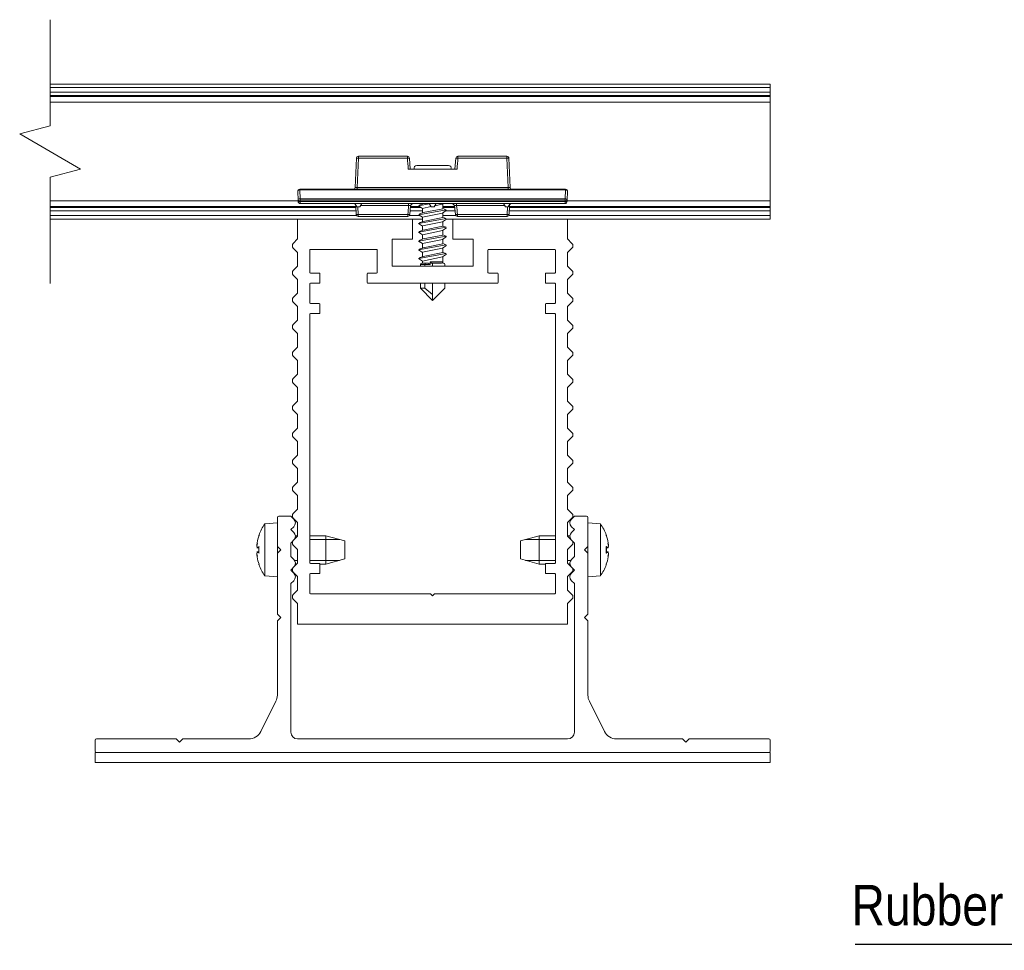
# Model space of a CAD drawing. Header units: millimetres. Extents: x 15 to 3247, y -45 to 876.
# Tile 3 of 12: x 157 to 303, y 274 to 412. Entities that reach past the tile are written whole.
import ezdxf

# ---------------------------------------------------------------- set-up
doc = ezdxf.new("R2010")
doc.units = ezdxf.units.MM
doc.header["$LTSCALE"] = 3
doc.layers.get('0').update_dxf_attribs({"lineweight": 18, "true_color": 0x2a2a2a})
for name, color, linetype, lineweight in [('Break Line (ISO)', 7, 'Continuous', 18), ('Symbol (ISO)', 7, 'Continuous', 25), ('Visible (ISO)', 7, 'Continuous', 13), ('Visible Narrow (ISO)', 7, 'Continuous', 5)]:
    doc.layers.add(name, color=color, linetype=linetype, lineweight=lineweight)
doc.styles.add('_Text_Narrow_Small', font='ARIALN.TTF')
doc.dimstyles.new('_Dim-20$7', dxfattribs={"dimscale": 3, "dimtxt": 2, "dimasz": 3, "dimexe": 0.5, "dimexo": 1, "dimgap": 0.5, "dimtad": 1, "dimdec": 1, "dimrnd": 1e-08, "dimdsep": 46, "dimtxsty": '_Text_Narrow_Small', "dimblk": 'OBLIQUE', "dimcen": 0.09, "dimclrd": 256, "dimclre": 256, "dimclrt": 256, "dimadec": 1, "dimazin": 0, "dimtfac": 10, "dimtdec": 0, "dimtmove": 0, "dimatfit": 3, "dimldrblk": 'Filled-1', "dimfxl": 1, "dimtolj": 1, "dimlwd": -1, "dimlwe": 0, "dimarcsym": 0})

# ---------------------------------------------------------------- blocks, each defined once
blk = doc.blocks.new('_Oblique')
at = {"color": 0, "linetype": 'ByBlock', "lineweight": -2}
blk.add_line((-0.5, -0.5), (0.5, 0.5), dxfattribs=at)
blk = doc.blocks.new('Filled-1')
at = {"color": 0}
for p, q in [((0, 0), (-1, 0.167)), ((-1, 0.167), (-1, -0.167)), ((-1, 0), (0, 0)), ((-1, -0.167), (0, 0))]:
    blk.add_line(p, q, dxfattribs=at)
at = {"color": 0, "flags": 128}
blk.add_lwpolyline([(-1, -0.167), (0, 0), (-1, 0.167), (-1, -0.167)], dxfattribs=at)
at = {"color": 0}
blk.add_solid([(-1, -0.167), (0, 0), (-1, 0.167), (-1, -0.167)], dxfattribs=at)

msp = doc.modelspace()

# ---------------------------------------------------------------- linework, layer by layer
at = {"layer": 'Break Line (ISO)', "flags": 128}
msp.add_lwpolyline([(161.455, 372.57), (161.455, 388.291), (165.955, 389.496), (156.955, 394.693), (161.455, 395.898), (161.455, 411.62)], dxfattribs=at)
at = {"layer": 'Visible (ISO)'}
for p, q in [((161.455, 402.095), (268.12, 402.095)), ((268.12, 401.595), (268.12, 402.095)), ((268.12, 401.595), (268.12, 400.887)), ((161.455, 400.233), (268.12, 400.233)), ((268.12, 400.387), (268.12, 400.887)), ((268.12, 400.387), (268.12, 400.233)), ((268.12, 400.233), (268.12, 399.397)), ((161.455, 399.397), (268.12, 399.397)), ((268.12, 399.397), (268.12, 384.792)), ((206.822, 391.108), (206.633, 386.781)), ((214.376, 391.395), (207.121, 391.395)), ((214.675, 391.119), (214.81, 389.495)), ((214.675, 391.119), (214.81, 389.495)), ((221.43, 389.495), (221.565, 391.119)), ((229.119, 391.395), (221.864, 391.395)), ((229.608, 386.781), (229.419, 391.108)), ((214.51, 389.495), (217.935, 389.495)), ((215.77, 390.047), (220.47, 390.047)), ((218.306, 389.495), (221.73, 389.495)), ((237.807, 386.495), (198.434, 386.495)), ((198.134, 386.181), (198.191, 384.868)), ((238.049, 384.868), (238.106, 386.181)), ((161.455, 384.792), (198.195, 384.792)), ((161.455, 383.956), (206.731, 383.956)), ((198.191, 384.868), (198.199, 384.681)), ((198.499, 384.395), (237.741, 384.395)), ((206.62, 384.395), (206.909, 383.895)), ((206.724, 384.108), (206.782, 382.781)), ((207.331, 383.895), (206.909, 383.895)), ((207.62, 384.395), (207.331, 383.895)), ((214.863, 384.12), (214.749, 382.77)), ((214.864, 384.12), (214.75, 382.77)), ((214.85, 383.956), (216.17, 383.956)), ((215.161, 384.395), (214.863, 384.12)), ((215.162, 384.395), (214.864, 384.12)), ((217.647, 384.35), (216.043, 384.042)), ((216.62, 383.651), (216.043, 384.042)), ((216.106, 384.132), (216.734, 384.354)), ((216.62, 384.395), (216.62, 384.313)), ((217.869, 383.963), (216.62, 383.672)), ((216.62, 383.672), (216.62, 383.013)), ((216.74, 384.354), (216.875, 384.395)), ((216.742, 383.054), (219.617, 383.622)), ((217.62, 384.395), (217.909, 383.895)), ((218.331, 383.895), (217.909, 383.895)), ((218.62, 384.395), (218.331, 383.895)), ((219.582, 384.28), (218.412, 384.038)), ((219.757, 384.395), (219.589, 384.28)), ((219.62, 384.301), (219.62, 383.622)), ((219.62, 383.956), (221.391, 383.956)), ((219.62, 383.663), (220.134, 383.482)), ((221.377, 384.12), (221.078, 384.395)), ((221.377, 384.121), (221.079, 384.395)), ((221.491, 382.77), (221.377, 384.12)), ((221.377, 384.12), (221.377, 384.12)), ((228.62, 384.395), (228.909, 383.895)), ((229.331, 383.895), (228.909, 383.895)), ((229.62, 384.395), (229.331, 383.895)), ((229.458, 382.781), (229.516, 384.108)), ((229.509, 383.956), (268.12, 383.956)), ((238.041, 384.681), (238.049, 384.868)), ((238.046, 384.792), (268.12, 384.792)), ((268.12, 384.792), (268.12, 383.956)), ((268.12, 383.956), (268.12, 383.802)), ((268.12, 383.302), (268.12, 383.802)), ((207.082, 382.495), (214.451, 382.495)), ((216.62, 382.351), (216.043, 382.742)), ((220.133, 382.182), (216.043, 381.442)), ((220.126, 383.482), (216.052, 382.742)), ((216.106, 382.832), (216.734, 383.054)), ((216.62, 382.372), (216.62, 381.713)), ((219.584, 382.98), (216.621, 382.372)), ((216.742, 381.754), (219.616, 382.322)), ((220.198, 383.392), (219.589, 382.98)), ((219.62, 383.001), (219.62, 382.322)), ((219.62, 382.363), (220.134, 382.182)), ((221.79, 382.495), (229.158, 382.495)), ((268.12, 383.302), (268.12, 382.595)), ((268.12, 382.095), (268.12, 382.595)), ((161.455, 382.095), (198.12, 382.095)), ((198.12, 382.095), (198.12, 379.139)), ((215.12, 382.095), (198.12, 382.095)), ((215.12, 379.095), (215.12, 382.095)), ((215.12, 382.095), (216.62, 382.095)), ((216.62, 381.051), (216.043, 381.442)), ((220.126, 380.882), (216.05, 380.142)), ((216.106, 381.532), (216.734, 381.754)), ((216.62, 381.072), (216.62, 380.413)), ((219.586, 381.68), (216.624, 381.072)), ((216.741, 380.454), (219.612, 381.022)), ((220.198, 382.092), (219.589, 381.68)), ((220.198, 380.792), (219.589, 380.38)), ((219.62, 381.701), (219.62, 381.022)), ((219.62, 381.063), (220.134, 380.882)), ((220.201, 382.095), (221.12, 382.095)), ((221.12, 382.095), (221.12, 379.095)), ((238.12, 382.095), (221.12, 382.095)), ((238.12, 379.139), (238.12, 382.095)), ((238.12, 382.095), (268.12, 382.095)), ((216.62, 379.751), (216.043, 380.142)), ((220.133, 379.582), (216.047, 378.842)), ((216.106, 380.232), (216.734, 380.454)), ((216.62, 379.772), (216.62, 379.113)), ((219.589, 380.38), (216.628, 379.772)), ((216.738, 379.154), (219.611, 379.722)), ((220.198, 379.492), (219.589, 379.08)), ((219.62, 380.401), (219.62, 379.722)), ((219.62, 379.763), (220.134, 379.582)), ((198.12, 379.139), (197.484, 378.489)), ((197.484, 377.79), (198.12, 377.139)), ((212.12, 379.095), (215.12, 379.095)), ((212.12, 375.095), (212.12, 379.095)), ((216.62, 378.451), (216.043, 378.842)), ((220.127, 378.282), (216.046, 377.542)), ((216.106, 378.932), (216.734, 379.154)), ((216.106, 377.632), (216.734, 377.854)), ((216.62, 378.472), (216.62, 377.813)), ((219.589, 379.08), (216.629, 378.472)), ((219.586, 377.78), (216.629, 377.172)), ((216.736, 377.854), (219.611, 378.422)), ((220.198, 378.192), (219.589, 377.78)), ((219.62, 379.101), (219.62, 378.422)), ((219.62, 378.463), (220.134, 378.282)), ((219.62, 377.801), (219.62, 377.122)), ((221.12, 379.095), (224.12, 379.095)), ((224.12, 379.095), (224.12, 375.095)), ((238.756, 378.489), (238.12, 379.139)), ((238.12, 377.139), (238.756, 377.79)), ((198.12, 377.139), (198.12, 375.139)), ((199.92, 374.189), (199.92, 377.489)), ((200.02, 377.589), (209.82, 377.589)), ((209.92, 377.489), (209.92, 374.189)), ((216.62, 377.151), (216.043, 377.542)), ((220.13, 376.982), (216.051, 376.242)), ((216.106, 376.332), (216.734, 376.554)), ((216.62, 377.172), (216.62, 376.513)), ((219.584, 376.48), (216.626, 375.872)), ((216.734, 376.554), (219.615, 377.122)), ((220.198, 376.892), (219.589, 376.48)), ((219.62, 377.163), (220.134, 376.982)), ((219.62, 376.501), (219.62, 375.747)), ((226.32, 374.189), (226.32, 377.489)), ((226.42, 377.589), (236.22, 377.589)), ((236.32, 377.489), (236.32, 374.189)), ((238.12, 375.139), (238.12, 377.139)), ((198.12, 375.139), (197.484, 374.489)), ((224.12, 375.095), (212.12, 375.095)), ((216.62, 375.851), (216.043, 376.242)), ((216.32, 375.347), (216.32, 375.095)), ((216.52, 375.547), (217.102, 375.547)), ((216.62, 375.872), (216.62, 375.747)), ((216.62, 375.547), (216.62, 375.747)), ((217.102, 375.547), (217.46, 375.547)), ((217.46, 375.547), (217.765, 375.347)), ((217.963, 375.547), (217.765, 375.747)), ((217.765, 375.347), (217.765, 375.747)), ((219.42, 375.547), (217.963, 375.547)), ((218.12, 375.095), (218.12, 375.547)), ((219.62, 375.547), (219.62, 375.747)), ((219.62, 375.547), (219.72, 375.547)), ((219.92, 375.347), (219.92, 375.095)), ((238.756, 374.489), (238.12, 375.139)), ((197.484, 373.79), (198.12, 373.139)), ((201.317, 374.089), (200.02, 374.089)), ((201.417, 372.689), (201.417, 373.989)), ((208.42, 373.989), (208.42, 372.689)), ((209.82, 374.089), (208.52, 374.089)), ((227.72, 374.089), (226.42, 374.089)), ((227.82, 372.689), (227.82, 373.989)), ((234.823, 373.989), (234.823, 372.689)), ((236.22, 374.089), (234.923, 374.089)), ((238.12, 373.139), (238.756, 373.79)), ((198.12, 373.139), (198.12, 371.139)), ((199.92, 369.689), (199.92, 372.489)), ((200.02, 372.589), (201.317, 372.589)), ((208.52, 372.589), (227.72, 372.589)), ((216.32, 372.589), (216.32, 371.847)), ((218.12, 370.896), (218.12, 372.589)), ((219.92, 372.589), (219.92, 371.847)), ((234.923, 372.589), (236.22, 372.589)), ((236.32, 372.489), (236.32, 369.689)), ((238.12, 371.139), (238.12, 373.139)), ((198.12, 371.139), (197.484, 370.489)), ((216.32, 371.847), (216.975, 371.847)), ((216.32, 371.847), (218.12, 370.047)), ((216.975, 371.847), (218.12, 370.896)), ((219.92, 371.847), (218.12, 370.047)), ((218.12, 370.896), (218.12, 370.047)), ((238.756, 370.489), (238.12, 371.139)), ((197.484, 369.79), (198.12, 369.139)), ((198.12, 369.139), (198.12, 367.139)), ((201.317, 369.589), (200.02, 369.589)), ((201.417, 368.189), (201.417, 369.489)), ((234.823, 369.489), (234.823, 368.189)), ((236.22, 369.589), (234.923, 369.589)), ((238.12, 369.139), (238.756, 369.79)), ((238.12, 367.139), (238.12, 369.139)), ((199.92, 331.189), (199.92, 367.989)), ((200.02, 368.089), (201.317, 368.089)), ((234.923, 368.089), (236.22, 368.089)), ((236.32, 367.989), (236.32, 331.189)), ((198.12, 367.139), (197.484, 366.489)), ((238.756, 366.489), (238.12, 367.139)), ((197.484, 365.79), (198.12, 365.139)), ((198.12, 365.139), (198.12, 363.139)), ((238.12, 365.139), (238.756, 365.79)), ((238.12, 363.139), (238.12, 365.139)), ((198.12, 363.139), (197.484, 362.489)), ((197.484, 361.79), (198.12, 361.139)), ((238.756, 362.489), (238.12, 363.139)), ((238.12, 361.139), (238.756, 361.79)), ((198.12, 361.139), (198.12, 359.139)), ((238.12, 359.139), (238.12, 361.139)), ((198.12, 359.139), (197.484, 358.489)), ((238.756, 358.489), (238.12, 359.139)), ((197.484, 357.79), (198.12, 357.139)), ((238.12, 357.139), (238.756, 357.79)), ((198.12, 357.139), (198.12, 355.139)), ((238.12, 355.139), (238.12, 357.139)), ((198.12, 355.139), (197.484, 354.489)), ((238.756, 354.489), (238.12, 355.139)), ((197.484, 353.79), (198.12, 353.139)), ((198.12, 353.139), (198.12, 351.139)), ((238.12, 353.139), (238.756, 353.79)), ((238.12, 351.139), (238.12, 353.139)), ((198.12, 351.139), (197.484, 350.489)), ((238.756, 350.489), (238.12, 351.139)), ((197.484, 349.79), (198.12, 349.139)), ((198.12, 349.139), (198.12, 347.139)), ((238.12, 349.139), (238.756, 349.79)), ((238.12, 347.139), (238.12, 349.139)), ((198.12, 347.139), (197.484, 346.489)), ((238.756, 346.489), (238.12, 347.139)), ((197.484, 345.79), (198.12, 345.139)), ((238.12, 345.139), (238.756, 345.79)), ((198.12, 345.139), (198.12, 343.139)), ((238.12, 343.139), (238.12, 345.139)), ((198.12, 343.139), (197.484, 342.489)), ((238.756, 342.489), (238.12, 343.139)), ((197.484, 341.79), (198.12, 341.139)), ((238.12, 341.139), (238.756, 341.79)), ((198.12, 341.139), (198.12, 339.139)), ((238.12, 339.139), (238.12, 341.139)), ((198.12, 339.139), (197.484, 338.489)), ((238.756, 338.489), (238.12, 339.139)), ((193.275, 336.933), (195.12, 337.095)), ((193.275, 329.256), (193.275, 336.933)), ((195.12, 337.895), (195.12, 333.595)), ((197.12, 338.095), (195.32, 338.095)), ((197.554, 337.66), (197.12, 338.095)), ((197.484, 337.79), (198.12, 337.139)), ((198.12, 337.139), (198.12, 335.139)), ((238.12, 337.139), (238.756, 337.79)), ((238.12, 335.139), (238.12, 337.139)), ((239.12, 338.095), (238.686, 337.66)), ((240.92, 338.095), (239.12, 338.095)), ((241.12, 333.595), (241.12, 337.895)), ((242.966, 336.933), (241.12, 337.095)), ((242.966, 336.933), (242.966, 329.256)), ((197.12, 336.095), (197.554, 336.529)), ((197.554, 335.66), (197.12, 336.095)), ((238.686, 336.529), (239.12, 336.095)), ((239.12, 336.095), (238.686, 335.66)), ((192.086, 333.798), (192.112, 334.14)), ((192.389, 335.218), (192.389, 335.2)), ((197.12, 334.095), (197.402, 334.376)), ((197.12, 332.095), (197.12, 334.095)), ((198.12, 335.139), (197.484, 334.489)), ((197.783, 335.195), (198.12, 335.195)), ((199.92, 335.195), (202.32, 335.195)), ((202.32, 330.995), (202.32, 335.195)), ((205.12, 334.44), (202.32, 335.195)), ((205.12, 334.44), (205.12, 331.75)), ((231.12, 334.44), (233.92, 335.195)), ((231.12, 331.75), (231.12, 334.44)), ((233.92, 335.195), (233.92, 330.995)), ((236.32, 335.195), (233.92, 335.195)), ((238.458, 335.195), (238.12, 335.195)), ((238.756, 334.489), (238.12, 335.139)), ((238.839, 334.376), (239.12, 334.095)), ((239.12, 334.095), (239.12, 332.095)), ((243.851, 335.2), (243.851, 335.218)), ((244.128, 334.14), (244.155, 333.798)), ((192.085, 333.798), (192.105, 333.796)), ((192.112, 333.4), (192.086, 333.689)), ((192.086, 332.5), (192.112, 332.789)), ((192.103, 333.396), (192.389, 333.371)), ((192.103, 332.793), (192.389, 332.818)), ((192.389, 333.568), (192.401, 333.579)), ((192.389, 333.568), (192.389, 332.621)), ((192.401, 332.61), (192.389, 332.621)), ((195.12, 333.595), (195.62, 333.095)), ((195.12, 332.595), (195.12, 333.595)), ((195.62, 333.095), (195.12, 332.595)), ((195.12, 332.595), (195.12, 323.595)), ((197.484, 333.79), (198.12, 333.139)), ((198.12, 333.139), (198.12, 331.139)), ((238.12, 333.139), (238.756, 333.79)), ((238.12, 331.139), (238.12, 333.139)), ((240.62, 333.095), (241.12, 333.595)), ((241.12, 332.595), (240.62, 333.095)), ((241.12, 333.595), (241.12, 332.595)), ((241.12, 323.595), (241.12, 332.595)), ((243.839, 333.579), (243.851, 333.568)), ((243.851, 332.621), (243.839, 332.61)), ((243.851, 332.621), (243.851, 333.568)), ((244.137, 333.396), (243.851, 333.371)), ((244.137, 332.793), (243.851, 332.818)), ((244.155, 333.689), (244.128, 333.4)), ((244.128, 332.789), (244.155, 332.5)), ((244.155, 333.798), (244.135, 333.796)), ((192.085, 332.391), (192.105, 332.393)), ((192.112, 332.049), (192.086, 332.391)), ((197.554, 331.66), (197.12, 332.095)), ((198.12, 331.139), (197.484, 330.489)), ((201.317, 331.089), (200.02, 331.089)), ((205.12, 331.75), (202.32, 330.995)), ((231.12, 331.75), (233.92, 330.995)), ((236.22, 331.089), (234.923, 331.089)), ((238.756, 330.489), (238.12, 331.139)), ((239.12, 332.095), (238.686, 331.66)), ((244.155, 332.391), (244.128, 332.049)), ((244.155, 332.391), (244.135, 332.393)), ((192.389, 330.989), (192.389, 330.971)), ((197.12, 330.095), (197.402, 330.376)), ((197.554, 329.66), (197.12, 330.095)), ((197.484, 329.79), (198.12, 329.139)), ((197.783, 330.995), (197.979, 330.995)), ((201.417, 330.995), (202.32, 330.995)), ((201.417, 329.689), (201.417, 330.989)), ((234.823, 330.995), (233.92, 330.995)), ((234.823, 330.989), (234.823, 329.689)), ((238.12, 329.139), (238.756, 329.79)), ((238.458, 330.995), (238.261, 330.995)), ((239.12, 330.095), (238.686, 329.66)), ((238.839, 330.376), (239.12, 330.095)), ((243.851, 330.971), (243.851, 330.989)), ((193.275, 329.256), (195.12, 329.095)), ((197.12, 328.095), (197.554, 328.529)), ((198.12, 329.139), (198.12, 327.139)), ((199.92, 326.689), (199.92, 329.489)), ((200.02, 329.589), (201.317, 329.589)), ((234.923, 329.589), (236.22, 329.589)), ((236.32, 329.489), (236.32, 326.689)), ((238.12, 327.139), (238.12, 329.139)), ((238.686, 328.529), (239.12, 328.095)), ((242.966, 329.256), (241.12, 329.095)), ((197.12, 306.095), (197.12, 328.095)), ((198.12, 327.139), (197.484, 326.489)), ((238.756, 326.489), (238.12, 327.139)), ((239.12, 328.095), (239.12, 306.095)), ((197.484, 325.79), (198.12, 325.139)), ((217.82, 326.589), (200.02, 326.589)), ((218.12, 326.289), (217.82, 326.589)), ((218.42, 326.589), (218.12, 326.289)), ((236.22, 326.589), (218.42, 326.589)), ((238.12, 325.139), (238.756, 325.79)), ((198.12, 325.139), (198.12, 322.089)), ((238.12, 322.089), (238.12, 325.139)), ((195.12, 323.595), (195.62, 323.095)), ((195.62, 323.095), (195.12, 322.595)), ((195.12, 322.595), (195.12, 311.567)), ((240.62, 323.095), (241.12, 323.595)), ((241.12, 322.595), (240.62, 323.095)), ((241.12, 311.567), (241.12, 322.595)), ((198.12, 322.089), (238.12, 322.089)), ((192.673, 306.2), (194.909, 310.672)), ((241.331, 310.672), (243.567, 306.2)), ((168.12, 304.895), (168.12, 303.295)), ((180.12, 305.095), (168.32, 305.095)), ((180.62, 304.595), (180.12, 305.095)), ((181.12, 305.095), (180.62, 304.595)), ((190.884, 305.095), (181.12, 305.095)), ((238.12, 305.095), (198.12, 305.095)), ((255.12, 305.095), (245.356, 305.095)), ((255.62, 304.595), (255.12, 305.095)), ((256.12, 305.095), (255.62, 304.595)), ((267.92, 305.095), (256.12, 305.095)), ((268.12, 303.295), (268.12, 304.895)), ((168.12, 303.095), (168.12, 301.595)), ((168.12, 303.095), (268.12, 303.095)), ((168.32, 303.095), (267.92, 303.095)), ((268.12, 303.095), (268.12, 301.595)), ((268.12, 301.595), (168.12, 301.595))]:
    msp.add_line(p, q, dxfattribs=at)
for centre, radius, start, end in [((207.121, 391.095), 0.3, 90, 177.5), ((214.376, 391.095), 0.3, 6.32368, 90), ((221.864, 391.095), 0.3, 90, 173.67632), ((229.119, 391.095), 0.3, 2.5, 90), ((215.77, 389.647), 0.4, 90, 202.48166), ((220.47, 389.647), 0.4, 337.51834, 90), ((198.434, 386.195), 0.3, 90, 182.5), ((206.333, 386.795), 0.3, 270, 357.5), ((229.907, 386.795), 0.3, 182.5, 270), ((237.807, 386.195), 0.3, 357.5, 90), ((198.499, 384.695), 0.3, 182.5, 270), ((206.425, 384.095), 0.3, 2.5, 90), ((229.816, 384.095), 0.3, 90, 177.5), ((237.741, 384.695), 0.3, 270, 357.5), ((207.082, 382.795), 0.3, 182.5, 270), ((214.451, 382.795), 0.3, 270, 353.75037), ((221.79, 382.795), 0.3, 186.24963, 270), ((229.158, 382.795), 0.3, 270, 357.5), ((197.842, 378.139), 0.5, 135.65627, 224.34373), ((238.398, 378.139), 0.5, 315.65627, 44.34373), ((200.02, 377.489), 0.1, 90, 180), ((209.82, 377.489), 0.1, 0, 90), ((226.42, 377.489), 0.1, 90, 180), ((236.22, 377.489), 0.1, 0, 90), ((216.52, 375.347), 0.2, 90, 180), ((219.42, 375.747), 0.2, 270, 0), ((219.72, 375.347), 0.2, 0, 90), ((197.842, 374.139), 0.5, 135.65627, 224.34373), ((200.02, 374.189), 0.1, 180, 270), ((201.317, 373.989), 0.1, 0, 90), ((208.52, 373.989), 0.1, 90, 180), ((209.82, 374.189), 0.1, 270, 0), ((226.42, 374.189), 0.1, 180, 270), ((227.72, 373.989), 0.1, 0, 90), ((234.923, 373.989), 0.1, 90, 180), ((236.22, 374.189), 0.1, 270, 0), ((238.398, 374.139), 0.5, 315.65627, 44.34373), ((200.02, 372.489), 0.1, 90, 180), ((201.317, 372.689), 0.1, 270, 0), ((208.52, 372.689), 0.1, 180, 270), ((227.72, 372.689), 0.1, 270, 0), ((234.923, 372.689), 0.1, 180, 270), ((236.22, 372.489), 0.1, 0, 90), ((197.842, 370.139), 0.5, 135.65627, 224.34373), ((238.398, 370.139), 0.5, 315.65627, 44.34373), ((200.02, 369.689), 0.1, 180, 270), ((201.317, 369.489), 0.1, 0, 90), ((234.923, 369.489), 0.1, 90, 180), ((236.22, 369.689), 0.1, 270, 0), ((200.02, 367.989), 0.1, 90, 180), ((201.317, 368.189), 0.1, 270, 0), ((234.923, 368.189), 0.1, 180, 270), ((236.22, 367.989), 0.1, 0, 90), ((197.842, 366.139), 0.5, 135.65627, 224.34373), ((238.398, 366.139), 0.5, 315.65627, 44.34373), ((197.842, 362.139), 0.5, 135.65627, 224.34373), ((238.398, 362.139), 0.5, 315.65627, 44.34373), ((197.842, 358.139), 0.5, 135.65627, 224.34373), ((238.398, 358.139), 0.5, 315.65627, 44.34373), ((197.842, 354.139), 0.5, 135.65627, 224.34373), ((238.398, 354.139), 0.5, 315.65627, 44.34373), ((197.842, 350.139), 0.5, 135.65627, 224.34373), ((238.398, 350.139), 0.5, 315.65627, 44.34373), ((197.842, 346.139), 0.5, 135.65627, 224.34373), ((238.398, 346.139), 0.5, 315.65627, 44.34373), ((197.842, 342.139), 0.5, 135.65627, 224.34373), ((238.398, 342.139), 0.5, 315.65627, 44.34373), ((197.842, 338.139), 0.5, 135.65627, 224.34373), ((238.398, 338.139), 0.5, 315.65627, 44.34373), ((198.52, 333.095), 6.5, 143.80437, 160.28253), ((195.32, 337.895), 0.2, 90, 180), ((196.989, 337.095), 0.8, 315, 45), ((239.252, 337.095), 0.8, 135, 225), ((240.92, 337.895), 0.2, 0, 90), ((237.72, 333.095), 6.5, 19.71747, 36.19563), ((196.989, 335.095), 0.8, 329.13267, 45), ((239.252, 335.095), 0.8, 135, 210.86733), ((192.595, 335.218), 0.206, 160.28253, 180), ((197.842, 334.139), 0.5, 135.65627, 224.34373), ((238.398, 334.139), 0.5, 315.65627, 44.34373), ((243.645, 335.218), 0.206, 0, 19.71747), ((196.989, 331.095), 0.8, 329.13267, 45), ((200.02, 331.189), 0.1, 180, 270), ((201.317, 330.989), 0.1, 0, 90), ((234.923, 330.989), 0.1, 90, 180), ((236.22, 331.189), 0.1, 270, 0), ((239.252, 331.095), 0.8, 135, 210.86733), ((192.595, 330.971), 0.206, 180, 199.71747), ((198.52, 333.095), 6.5, 199.71747, 216.19563), ((197.842, 330.139), 0.5, 135.65627, 224.34373), ((196.989, 329.095), 0.8, 315, 45), ((201.317, 329.689), 0.1, 270, 0), ((234.923, 329.689), 0.1, 180, 270), ((239.252, 329.095), 0.8, 135, 225), ((238.398, 330.139), 0.5, 315.65627, 44.34373), ((237.72, 333.095), 6.5, 323.80437, 340.28253), ((243.645, 330.971), 0.206, 340.28253, 0), ((200.02, 329.489), 0.1, 90, 180), ((236.22, 329.489), 0.1, 0, 90), ((200.02, 326.689), 0.1, 180, 270), ((236.22, 326.689), 0.1, 270, 0), ((197.842, 326.139), 0.5, 135.65627, 224.34373), ((238.398, 326.139), 0.5, 315.65627, 44.34373), ((193.12, 311.567), 2, 333.43495, 0), ((243.12, 311.567), 2, 180, 206.56505), ((168.32, 304.895), 0.2, 90, 180), ((190.884, 307.095), 2, 270, 333.43495), ((198.12, 306.095), 1, 180, 270), ((238.12, 306.095), 1, 270, 0), ((245.356, 307.095), 2, 206.56505, 270), ((267.92, 304.895), 0.2, 0, 90), ((168.32, 303.295), 0.2, 180, 270), ((267.92, 303.295), 0.2, 270, 0)]:
    msp.add_arc(centre, radius, start, end, dxfattribs=at)
for centre, major_axis, ratio, start_param, end_param in [((214.376, 391.095), (0.299, 0.024), 0.043475, 0.0001707, 0.0012574), ((221.864, 391.095), (-0.299, 0.024), 0.043475, 6.279221, 6.2819279), ((218.12, 392.483), (2.997, 0), 0.9990482, 4.6505032, 4.7742748), ((214.451, 382.795), (0.299, -0.025), 0.0434692, 6.2820557, 6.2833196), ((221.79, 382.795), (-0.299, -0.025), 0.0434692, 0.0011296, 0.0044641), ((196.981, 331.046), (-4.577, 3.439), 0.554267, 0.163056, 0.235598), ((196.981, 334.801), (-4.251, -3.835), 0.6654232, 5.5109914, 5.5835335), ((198.481, 333.177), (5.857, 2.782), 0.9791513, 2.3615077, 2.5383223), ((237.759, 333.177), (5.857, -2.782), 0.9791513, 0.6032704, 0.7800849), ((239.259, 334.801), (-4.251, 3.835), 0.6654232, 3.8412445, 3.9137865), ((239.259, 331.046), (4.577, 3.439), 0.554267, 6.0475873, 6.1201293), ((191.767, 334.056), (-0.447, 0.222), 0.2991513, 2.5009174, 2.5639629), ((198.481, 332.653), (-6.459, 0.575), 0.1834845, 5.9547712, 6.1315857), ((198.481, 333.536), (-6.459, -0.575), 0.1834845, 0.1515996, 0.3284141), ((237.759, 332.653), (6.459, 0.575), 0.1834845, 0.1515996, 0.3284141), ((237.759, 333.536), (6.459, -0.575), 0.1834845, 5.9547712, 6.1315857), ((244.473, 334.056), (-0.447, -0.222), 0.2991513, 0.5776298, 0.6406753), ((196.981, 331.388), (4.251, -3.835), 0.6654232, 3.8412445, 3.9137865), ((191.767, 332.133), (0.447, 0.222), 0.2991513, 0.5776298, 0.6406753), ((196.981, 335.143), (-4.577, -3.439), 0.554267, 6.0475873, 6.1201293), ((198.481, 333.012), (-5.857, 2.782), 0.9791513, 0.6032704, 0.7800849), ((237.759, 333.012), (-5.857, -2.782), 0.9791513, 2.3615077, 2.5383223), ((239.259, 331.388), (4.251, 3.835), 0.6654232, 5.5109914, 5.5835335), ((239.259, 335.143), (4.577, -3.439), 0.554267, 0.163056, 0.235598), ((244.473, 332.133), (0.447, -0.222), 0.2991513, 2.5009174, 2.5639629)]:
    msp.add_ellipse(centre, major_axis=major_axis, ratio=ratio, start_param=start_param, end_param=end_param, dxfattribs=at)
at = {"layer": 'Visible Narrow (ISO)'}
for p, q in [((161.455, 401.595), (268.12, 401.595)), ((161.455, 400.887), (268.12, 400.887)), ((161.455, 400.387), (268.12, 400.387)), ((206.932, 386.781), (207.121, 391.108)), ((207.121, 391.395), (207.121, 391.108)), ((207.121, 391.108), (214.376, 391.108)), ((214.376, 391.108), (214.376, 391.395)), ((221.864, 391.395), (221.864, 391.108)), ((221.864, 391.108), (229.119, 391.108)), ((229.119, 391.108), (229.119, 391.395)), ((229.119, 391.108), (229.308, 386.781)), ((217.935, 389.495), (218.306, 389.495)), ((198.434, 386.495), (198.434, 386.402)), ((206.932, 386.781), (206.932, 386.495)), ((229.308, 386.781), (206.932, 386.781)), ((229.308, 386.495), (229.308, 386.781)), ((237.807, 386.402), (237.807, 386.495)), ((198.491, 385.088), (198.434, 386.402)), ((198.434, 386.402), (237.807, 386.402)), ((198.491, 385.088), (198.491, 384.868)), ((237.749, 385.088), (198.491, 385.088)), ((237.807, 386.402), (237.749, 385.088)), ((237.749, 384.868), (237.749, 385.088)), ((161.455, 383.802), (206.738, 383.802)), ((198.491, 384.868), (237.749, 384.868)), ((198.499, 384.681), (198.491, 384.868)), ((198.499, 384.681), (198.499, 384.395)), ((237.741, 384.681), (198.499, 384.681)), ((207.082, 382.781), (207.033, 383.895)), ((207.455, 384.108), (214.563, 384.108)), ((214.563, 384.108), (214.563, 384.395)), ((214.563, 384.108), (214.863, 384.12)), ((214.837, 383.802), (216.398, 383.802)), ((214.863, 384.119), (214.864, 384.12)), ((219.62, 383.802), (221.404, 383.802)), ((221.377, 384.12), (221.678, 384.108)), ((221.377, 384.12), (221.377, 384.12)), ((221.678, 384.395), (221.678, 384.108)), ((221.678, 384.108), (228.786, 384.108)), ((229.207, 383.895), (229.158, 382.781)), ((229.503, 383.802), (268.12, 383.802)), ((237.749, 384.868), (237.741, 384.681)), ((237.741, 384.395), (237.741, 384.681)), ((161.455, 383.302), (206.76, 383.302)), ((161.455, 382.595), (206.858, 382.595)), ((214.451, 382.781), (207.082, 382.781)), ((207.082, 382.781), (207.082, 382.495)), ((214.451, 382.495), (214.451, 382.781)), ((214.674, 382.595), (216.261, 382.595)), ((214.794, 383.302), (216.62, 383.302)), ((219.62, 382.595), (221.566, 382.595)), ((220.064, 383.302), (221.446, 383.302)), ((229.158, 382.781), (221.79, 382.781)), ((221.79, 382.781), (221.79, 382.495)), ((229.158, 382.495), (229.158, 382.781)), ((229.382, 382.595), (268.12, 382.595)), ((229.481, 383.302), (268.12, 383.302)), ((216.975, 375.347), (216.32, 375.347)), ((217.765, 375.347), (216.975, 375.347)), ((216.975, 375.347), (216.975, 375.095)), ((217.765, 375.747), (219.62, 375.747)), ((216.975, 372.589), (216.975, 371.847)), ((192.401, 335.288), (192.401, 335.233)), ((204.341, 334.65), (199.92, 334.65)), ((236.32, 334.65), (231.899, 334.65)), ((243.839, 335.233), (243.839, 335.288)), ((192.112, 333.4), (192.389, 333.376)), ((192.112, 332.789), (192.389, 332.813)), ((192.401, 333.579), (192.401, 332.61)), ((243.839, 332.61), (243.839, 333.579)), ((244.128, 333.4), (243.851, 333.376)), ((244.128, 332.789), (243.851, 332.813)), ((197.654, 331.54), (198.12, 331.54)), ((199.92, 331.54), (204.341, 331.54)), ((231.899, 331.54), (236.32, 331.54)), ((238.12, 331.54), (238.587, 331.54)), ((192.401, 330.956), (192.401, 330.902)), ((243.839, 330.902), (243.839, 330.956))]:
    msp.add_line(p, q, dxfattribs=at)
for centre, major_axis, ratio, start_param, end_param in [((207.121, 391.095), (-0.3, 0.013), 0.043578, 4.7142916, 6.2831853), ((214.376, 391.095), (0.299, 0.024), 0.043475, 0.0039465, 1.5672472), ((751.057, 434.822), (-538.462, 0), 0.9990482, 0.0813511, 0.08436), ((214.376, 391.095), (0.299, 0.024), 0.043475, 6.2160562, 6.283356), ((221.864, 391.095), (-0.299, 0.024), 0.043475, 4.7159381, 6.2819279), ((221.864, 391.095), (-0.299, 0.024), 0.043475, 6.2819279, 6.3072322), ((-314.817, 434.822), (538.462, 0), 0.9990482, 6.1988253, 6.2018342), ((229.119, 391.095), (0.3, 0.013), 0.043578, 0, 1.5688937), ((206.934, 386.795), (-0.301, -0.013), 0.0432476, 6.2794017, 7.8482954), ((229.307, 386.795), (-0.301, 0.013), 0.0432476, 1.5764826, 3.1453762), ((198.434, 386.195), (-0.3, -0.013), 0.6911694, 4.682221, 6.2831853), ((198.491, 384.881), (-0.3, -0.013), 0.6911694, 4.682221, 6.2831853), ((237.749, 384.881), (0.3, -0.013), 0.6911694, 0, 1.6009643), ((237.807, 386.195), (0.3, -0.013), 0.6911694, 0, 1.6009643), ((198.491, 384.881), (-0.3, -0.013), 0.043578, 0, 1.5688937), ((198.499, 384.695), (-0.3, -0.013), 0.043578, 0, 1.5688937), ((207.025, 384.095), (0.301, -0.013), 0.0432476, 2.5096669, 3.1453762), ((724.064, 340.428), (-511.374, 0), 0.9990482, 6.1975838, 6.2001888), ((215.047, 384.095), (0, 0.3), 0.807776, 1.4760399, 1.4772379), ((221.193, 384.095), (0, -0.3), 0.807776, 1.6643344, 1.6655527), ((-287.824, 340.428), (511.374, 0), 0.9990482, 0.0829965, 0.0856015), ((229.215, 384.095), (0.301, 0.013), 0.0432476, 6.2794017, 6.9151111), ((237.741, 384.695), (0.3, -0.013), 0.043578, 4.7142916, 6.2831853), ((237.749, 384.881), (0.3, -0.013), 0.043578, 4.7142916, 6.2831853), ((207.082, 382.795), (-0.3, -0.013), 0.043578, 0, 1.5688937), ((214.451, 382.795), (0.299, -0.025), 0.0434692, 4.7160094, 6.2787387), ((214.451, 382.795), (0.299, -0.025), 0.0434692, 0.0001343, 0.0676288), ((221.79, 382.795), (-0.299, -0.025), 0.0434692, 0.0011296, 1.5671759), ((221.79, 382.795), (-0.299, -0.025), 0.0434692, 6.2587195, 6.2843149), ((229.158, 382.795), (0.3, -0.013), 0.043578, 4.7142916, 6.2831853), ((217.102, 375.347), (0, 0.2), 0.6363636, 0, 1.5707963)]:
    msp.add_ellipse(centre, major_axis=major_axis, ratio=ratio, start_param=start_param, end_param=end_param, dxfattribs=at)

# ---------------------------------------------------------------- texts
at = {"layer": 'Symbol (ISO)', "insert": (314.149, 275.663), "char_height": 6, "width": 68.02008, "attachment_point": 8, "style": '_Text_Narrow_Small'}
msp.add_mtext('\\fArial Narrow|b0|i0;Rubber protection mat', dxfattribs=at)

# ---------------------------------------------------------------- leaders
at = {"layer": 'Symbol (ISO)', "annotation_type": 0, "has_hookline": 1, "hookline_direction": 1, "text_width": 67.441}
msp.add_leader([(410.275, 301.595), (357.159, 274.663), (348.159, 274.663)], dimstyle='_Dim-20$7', override={"dimgap": 0, "dimtad": 1}, dxfattribs=at)

doc.saveas('drawing.dxf')
